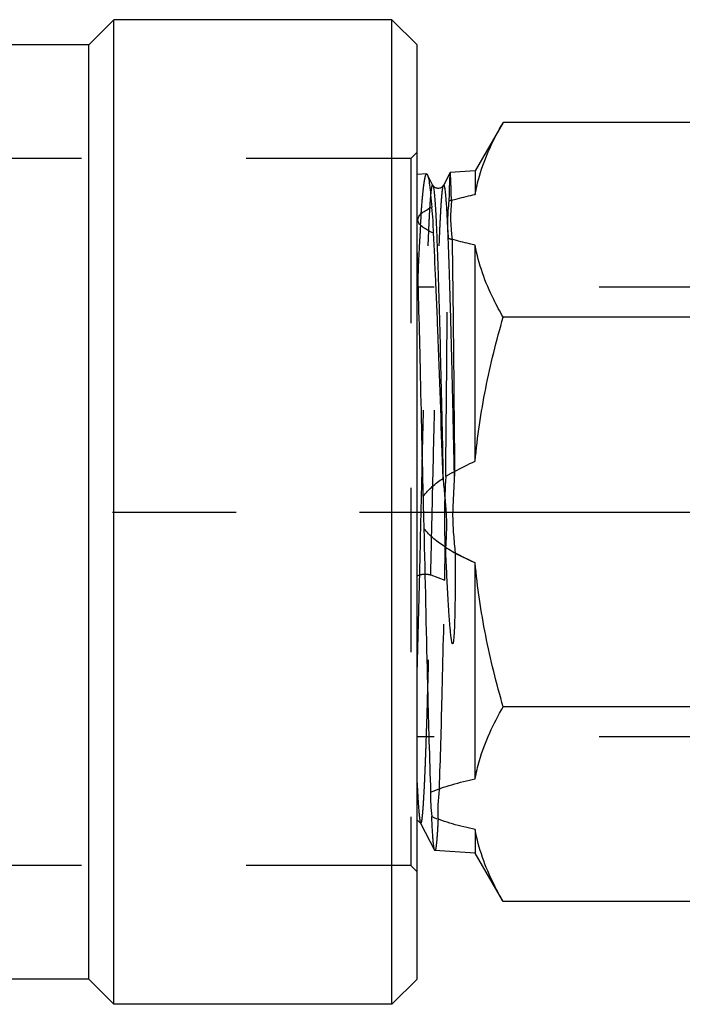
# Model space of a CAD drawing. Header units: millimetres. Extents: x 435 to 565, y 480 to 520.
# Tile 2 of 11: x 500 to 526, y 480 to 520. Entities that reach past the tile are written whole.
import ezdxf

# ---------------------------------------------------------------- set-up
doc = ezdxf.new("R2010")
doc.units = ezdxf.units.MM
doc.header["$LTSCALE"] = 65.185185
doc.linetypes.add('CENTER', pattern=[0.6, 0.375, -0.075, 0.075, -0.075])
doc.linetypes.add('HIDDEN', pattern=[0.2, 0.1, -0.1])
for name, color, linetype in [('ACHSEN_S', 7, 'CONTINUOUS'), ('FASEN', 7, 'CONTINUOUS'), ('KOERPER', 7, 'CONTINUOUS'), ('KONST.EL_MIT_GEO', 7, 'CONTINUOUS')]:
    doc.layers.add(name, color=color, linetype=linetype)

msp = doc.modelspace()

# ---------------------------------------------------------------- linework, layer by layer
at = {"layer": 'ACHSEN_S', "color": 2, "linetype": 'CENTER'}
msp.add_line((435.23, 500), (564.77, 500), dxfattribs=at)
at = {"layer": 'FASEN', "color": 7, "linetype": 'Continuous'}
for p, q in [((514.73, 480.5), (514.73, 519.5)), ((515.73, 518.5), (514.73, 519.5)), ((515.73, 481.5), (515.73, 518.5)), ((515.73, 481.5), (514.73, 480.5))]:
    msp.add_line(p, q, dxfattribs=at)
at = {"layer": 'FASEN', "color": 8, "linetype": 'HIDDEN'}
for p, q in [((515.48, 514), (515.73, 514.25)), ((515.48, 486), (515.73, 485.75))]:
    msp.add_line(p, q, dxfattribs=at)
at = {"layer": 'KOERPER', "color": 7, "linetype": 'Continuous'}
for p, q in [((503.73, 519.5), (502.73, 518.5)), ((503.73, 480.5), (503.73, 519.5)), ((514.73, 519.5), (503.73, 519.5)), ((502.73, 518.5), (453.23, 518.5)), ((502.73, 481.5), (502.73, 518.5)), ((502.73, 481.5), (453.23, 481.5)), ((503.73, 480.5), (502.73, 481.5)), ((514.73, 480.5), (503.73, 480.5))]:
    msp.add_line(p, q, dxfattribs=at)
at = {"layer": 'KONST.EL_MIT_GEO', "color": 7, "linetype": 'Continuous'}
for p, q in [((519.137, 515.433), (518.03, 513.516)), ((526.873, 515.433), (519.137, 515.433)), ((516.108, 513.388), (515.73, 513.363)), ((516.357, 512.938), (516.137, 513.361)), ((517.036, 513.448), (516.771, 512.938)), ((517.038, 513.45), (517.036, 513.448)), ((518.03, 513.516), (517.038, 513.45)), ((518.03, 513.516), (518.03, 512.581)), ((518.03, 502.013), (518.03, 510.568)), ((526.873, 507.716), (519.137, 507.716)), ((518.03, 489.432), (518.03, 497.987)), ((526.873, 492.284), (519.137, 492.284)), ((515.865, 487.672), (516.423, 486.602)), ((518.03, 487.419), (518.03, 486.484)), ((518.03, 486.484), (516.434, 486.59)), ((519.137, 484.567), (518.03, 486.484)), ((526.873, 484.567), (519.137, 484.567))]:
    msp.add_line(p, q, dxfattribs=at)
at = {"layer": 'KONST.EL_MIT_GEO', "color": 8, "linetype": 'HIDDEN'}
for p, q in [((515.73, 514.25), (515.48, 514)), ((515.48, 514), (487.73, 514)), ((515.48, 514), (515.48, 486)), ((515.73, 487.781), (515.73, 513.363)), ((542.484, 508.91), (515.73, 508.91)), ((516.825, 497.296), (516.837, 498.616)), ((515.73, 497.472), (515.831, 497.511)), ((516.269, 497.511), (516.825, 497.296)), ((542.484, 491.09), (515.73, 491.09)), ((515.48, 486), (487.73, 486)), ((515.73, 485.75), (515.48, 486))]:
    msp.add_line(p, q, dxfattribs=at)
at = {"layer": 'KONST.EL_MIT_GEO', "color": 7, "linetype": 'Continuous'}
for points in [[(516.771, 512.938), (516.767, 512.931), (516.762, 512.923), (516.755, 512.913), (516.746, 512.902), (516.734, 512.889), (516.718, 512.874), (516.698, 512.859), (516.673, 512.844), (516.645, 512.832), (516.615, 512.823), (516.582, 512.818), (516.549, 512.817), (516.517, 512.822), (516.486, 512.831), (516.458, 512.843), (516.435, 512.856), (516.414, 512.871), (516.398, 512.885), (516.385, 512.898), (516.376, 512.91), (516.368, 512.92), (516.363, 512.929), (516.359, 512.936), (516.357, 512.938)], [(515.73, 487.781), (515.746, 487.775), (515.774, 487.762), (515.798, 487.747), (515.817, 487.731), (515.832, 487.717), (515.843, 487.704), (515.852, 487.693), (515.858, 487.684), (515.863, 487.677), (515.865, 487.672)]]:
    msp.add_lwpolyline(points, dxfattribs=at)
at = {"layer": 'KONST.EL_MIT_GEO', "color": 8, "linetype": 'HIDDEN'}
for centre, radius, start, end in [((523.415, 511.463), 6.483, 172.4623, 185.4883), ((509.428, 512.014), 6.468, 354.2088, 358.2505), ((542.684, 499.777), 25.873, 176.4029, 182.5718), ((-496.078, 520.824), 1012.178, 358.45104, 358.680215), ((523.042, 488.16), 6.492, 172.2052, 182.9098)]:
    msp.add_arc(centre, radius, start, end, dxfattribs=at)
at = {"layer": 'KONST.EL_MIT_GEO', "color": 7, "linetype": 'Continuous'}
for centre, radius, start, end in [((523.543, 511.686), 6.489, 174.1861, 187.8626), ((509.864, 511.134), 6.509, 359.2889, 8.2403), ((543.299, 500.209), 26.125, 176.9291, 177.6306), ((541.707, 500.531), 25.735, 179.818, 182.6305), ((522.736, 488.692), 6.475, 178.1681, 186.7216)]:
    msp.add_arc(centre, radius, start, end, dxfattribs=at)
for points, knots in [([(518.03, 512.581), (518.072, 512.824), (518.306, 513.823), (518.749, 514.761), (519.137, 515.433)], [0, 0, 0, 0, 0.241635, 1, 1, 1, 1]), ([(516.108, 513.388), (516.11, 513.388), (516.124, 513.385), (516.131, 513.371), (516.137, 513.361)], [0, 0, 0, 0, 0.180152, 1, 1, 1, 1]), ([(516.137, 513.361), (516.146, 513.344), (516.162, 513.296), (516.182, 513.209), (516.203, 513.091), (516.233, 512.875), (516.269, 512.53), (516.293, 512.234), (516.306, 512.067)], [0, 0, 0, 0, 0.045814, 0.114153, 0.205375, 0.319463, 0.615528, 1, 1, 1, 1]), ([(517.087, 512.343), (517.085, 512.429), (517.081, 512.589), (517.075, 512.813), (517.069, 513.003), (517.063, 513.16), (517.058, 513.268), (517.054, 513.338), (517.051, 513.378), (517.048, 513.408), (517.045, 513.431), (517.042, 513.442), (517.04, 513.45), (517.038, 513.45)], [0, 0, 0, 0, 0.231709, 0.433767, 0.605592, 0.746761, 0.856923, 0.900286, 0.935807, 0.963472, 0.983287, 0.995315, 1, 1, 1, 1]), ([(516.357, 512.938), (516.364, 512.926), (516.373, 512.893), (516.385, 512.829), (516.397, 512.74), (516.416, 512.572), (516.437, 512.299), (516.462, 511.899), (516.486, 511.404), (516.511, 510.82), (516.536, 510.15), (516.571, 509.101), (516.613, 507.622), (516.662, 505.679), (516.701, 503.935), (516.736, 502.466), (516.748, 501.712), (516.756, 501.331)], [0, 0, 0, 0, 0.0034, 0.008944, 0.016659, 0.026543, 0.052744, 0.087348, 0.130074, 0.180576, 0.238446, 0.303222, 0.451395, 0.620466, 0.80523, 0.901755, 1, 1, 1, 1]), ([(516.771, 512.938), (516.772, 512.941), (516.775, 512.947), (516.785, 512.951), (516.793, 512.943), (516.803, 512.922), (516.814, 512.876), (516.827, 512.8), (516.84, 512.695), (516.853, 512.562), (516.866, 512.401), (516.88, 512.212), (516.893, 511.996), (516.906, 511.753), (516.92, 511.484), (516.938, 511.075), (516.961, 510.503), (516.987, 509.747), (517.014, 508.905), (517.05, 507.631), (517.094, 505.884), (517.146, 503.644), (517.18, 502.089), (517.197, 501.289)], [0, 0, 0, 0, 0.00099, 0.001597, 0.002328, 0.003544, 0.00771, 0.014291, 0.023304, 0.034736, 0.048567, 0.064766, 0.083295, 0.104112, 0.127171, 0.152417, 0.209239, 0.274065, 0.346314, 0.425343, 0.600914, 0.794679, 1, 1, 1, 1]), ([(517.087, 512.343), (517.164, 512.365), (517.476, 512.452), (517.792, 512.528), (518.03, 512.581)], [0, 0, 0, 0, 0.246216, 1, 1, 1, 1]), ([(516.373, 511.053), (516.299, 511.085), (516.158, 511.15), (515.97, 511.263), (515.824, 511.388), (515.756, 511.523), (515.763, 511.63), (515.795, 511.705), (515.849, 511.776), (515.946, 511.867), (516.099, 511.967), (516.234, 512.034), (516.306, 512.067)], [0, 0, 0, 0, 0.150353, 0.288709, 0.408988, 0.508291, 0.555169, 0.604646, 0.659068, 0.718954, 0.852661, 1, 1, 1, 1]), ([(516.756, 501.331), (516.696, 503.164), (516.609, 505.774), (516.478, 509.014), (516.41, 510.422), (516.373, 511.053)], [0, 0, 0, 0, 0.565587, 0.805023, 1, 1, 1, 1]), ([(517.115, 510.798), (517.135, 509.449), (517.169, 506.386), (517.197, 503.323), (517.212, 501.608)], [0, 0, 0, 0, 0.440247, 1, 1, 1, 1]), ([(518.03, 510.568), (517.952, 510.585), (517.646, 510.656), (517.341, 510.733), (517.115, 510.798)], [0, 0, 0, 0, 0.253179, 1, 1, 1, 1]), ([(519.137, 507.716), (519.004, 507.946), (518.519, 508.845), (518.158, 509.822), (518.03, 510.568)], [0, 0, 0, 0, 0.259912, 1, 1, 1, 1]), ([(515.972, 500.612), (515.933, 502.424), (515.863, 505.69), (515.78, 508.955), (515.73, 510.409)], [0, 0, 0, 0, 0.554676, 1, 1, 1, 1]), ([(518.03, 502.013), (518.113, 502.979), (518.397, 504.901), (518.868, 506.785), (519.137, 507.716)], [0, 0, 0, 0, 0.499953, 1, 1, 1, 1]), ([(515.972, 500.612), (516.073, 500.759), (516.322, 501.019), (516.608, 501.232), (516.756, 501.331)], [0, 0, 0, 0, 0.499635, 1, 1, 1, 1]), ([(516.756, 501.331), (516.775, 501.104), (516.82, 500.651), (516.885, 499.97), (516.895, 499.286), (516.869, 498.831), (516.856, 498.604)], [0, 0, 0, 0, 0.249997, 0.500012, 0.749999, 1, 1, 1, 1]), ([(517.197, 501.289), (517.187, 501.046), (517.157, 500.561), (517.124, 499.832), (517.162, 499.103), (517.214, 498.62), (517.237, 498.378)], [0, 0, 0, 0, 0.249997, 0.500013, 0.749997, 1, 1, 1, 1]), ([(515.999, 499.35), (516.041, 497.377), (516.101, 494.568), (516.191, 491.084), (516.239, 489.573), (516.264, 488.899)], [0, 0, 0, 0, 0.566218, 0.806306, 1, 1, 1, 1]), ([(516.856, 498.604), (516.696, 498.706), (516.385, 498.926), (516.111, 499.196), (515.999, 499.35)], [0, 0, 0, 0, 0.500362, 1, 1, 1, 1]), ([(517.237, 498.378), (517.238, 498.061), (517.238, 497.586), (517.234, 496.955), (517.231, 496.564), (517.226, 496.254), (517.222, 496.023), (517.217, 495.793), (517.211, 495.603), (517.205, 495.451), (517.201, 495.338), (517.195, 495.225), (517.188, 495.113), (517.18, 495.001), (517.171, 494.909), (517.161, 494.845), (517.154, 494.813), (517.148, 494.795), (517.143, 494.784), (517.134, 494.778), (517.125, 494.786), (517.121, 494.796), (517.116, 494.81), (517.11, 494.828), (517.105, 494.85), (517.098, 494.887), (517.09, 494.933), (517.079, 495.007), (517.067, 495.101), (517.055, 495.213), (517.044, 495.326), (517.034, 495.439), (517.022, 495.59), (517.007, 495.781), (516.991, 496.01), (516.971, 496.319), (516.948, 496.707), (516.922, 497.177), (516.891, 497.809), (516.87, 498.285), (516.856, 498.604)], [0, 0, 0, 0, 0.127931, 0.191267, 0.254072, 0.285249, 0.316262, 0.347101, 0.377753, 0.393006, 0.408209, 0.423359, 0.438454, 0.453493, 0.468471, 0.475937, 0.479665, 0.481535, 0.483413, 0.484381, 0.485389, 0.487302, 0.489205, 0.491097, 0.494873, 0.498644, 0.506184, 0.513729, 0.528844, 0.544001, 0.559202, 0.574448, 0.58974, 0.620456, 0.651346, 0.682401, 0.744972, 0.808096, 0.871695, 1, 1, 1, 1]), ([(519.137, 492.284), (518.868, 493.215), (518.397, 495.099), (518.113, 497.021), (518.03, 497.987)], [0, 0, 0, 0, 0.500047, 1, 1, 1, 1]), ([(518.03, 489.432), (518.072, 489.676), (518.306, 490.674), (518.749, 491.612), (519.137, 492.284)], [0, 0, 0, 0, 0.241635, 1, 1, 1, 1]), ([(515.73, 489.277), (515.74, 489.062), (515.755, 488.758), (515.779, 488.381), (515.796, 488.158), (515.813, 487.976), (515.828, 487.836), (515.845, 487.74), (515.857, 487.688), (515.865, 487.672)], [0, 0, 0, 0, 0.401031, 0.564933, 0.703665, 0.81677, 0.903912, 0.964918, 1, 1, 1, 1]), ([(516.264, 488.899), (516.395, 488.96), (516.674, 489.068), (517.262, 489.251), (517.72, 489.363), (518.03, 489.432)], [0, 0, 0, 0, 0.235363, 0.48373, 1, 1, 1, 1]), ([(516.423, 486.602), (516.415, 486.616), (516.405, 486.659), (516.391, 486.739), (516.377, 486.855), (516.363, 487.006), (516.348, 487.19), (516.328, 487.503), (516.314, 487.755), (516.306, 487.934)], [0, 0, 0, 0, 0.035889, 0.097294, 0.184493, 0.297397, 0.435765, 0.599272, 1, 1, 1, 1]), ([(518.03, 487.419), (517.728, 487.487), (517.282, 487.595), (516.708, 487.772), (516.435, 487.875), (516.306, 487.934)], [0, 0, 0, 0, 0.51524, 0.763608, 1, 1, 1, 1]), ([(519.137, 484.567), (519.004, 484.798), (518.519, 485.696), (518.158, 486.674), (518.03, 487.419)], [0, 0, 0, 0, 0.259912, 1, 1, 1, 1]), ([(516.434, 486.59), (516.433, 486.59), (516.428, 486.592), (516.425, 486.598), (516.423, 486.602)], [0, 0, 0, 0, 0.180327, 1, 1, 1, 1])]:
    msp.add_open_spline(points, degree=3, knots=knots, dxfattribs=at)
at = {"layer": 'KONST.EL_MIT_GEO', "color": 8, "linetype": 'HIDDEN'}
for points, knots in [([(515.893, 511.817), (515.909, 512.043), (515.933, 512.359), (515.971, 512.748), (515.998, 512.97), (516.023, 513.144), (516.05, 513.272), (516.071, 513.346), (516.095, 513.387), (516.108, 513.388)], [0, 0, 0, 0, 0.425327, 0.594997, 0.735201, 0.845541, 0.925816, 0.976351, 1, 1, 1, 1]), ([(517.036, 513.448), (517.032, 513.439), (517.029, 513.408), (517.022, 513.348), (517.018, 513.254), (517.012, 513.128), (517.006, 512.969), (516.997, 512.694), (516.992, 512.472), (516.988, 512.314)], [0, 0, 0, 0, 0.025178, 0.079128, 0.161922, 0.273412, 0.41333, 0.58135, 1, 1, 1, 1]), ([(515.831, 497.511), (515.854, 498.475), (515.899, 500.401), (515.963, 503.236), (516.019, 505.526), (516.063, 507.242), (516.096, 508.401), (516.128, 509.452), (516.156, 510.255), (516.179, 510.833), (516.195, 511.215), (516.211, 511.561), (516.227, 511.87), (516.243, 512.142), (516.259, 512.374), (516.275, 512.567), (516.291, 512.72), (516.304, 512.822), (516.316, 512.884), (516.324, 512.915), (516.332, 512.935), (516.339, 512.949), (516.352, 512.949), (516.355, 512.942), (516.357, 512.938)], [0, 0, 0, 0, 0.18688, 0.373508, 0.549775, 0.631051, 0.706308, 0.774566, 0.834948, 0.861941, 0.886688, 0.909112, 0.929143, 0.946722, 0.961796, 0.974323, 0.98427, 0.991619, 0.994318, 0.996373, 0.997796, 0.998638, 0.999157, 1, 1, 1, 1]), ([(516.269, 497.511), (516.29, 498.429), (516.333, 500.266), (516.395, 502.978), (516.447, 505.179), (516.49, 506.843), (516.521, 507.98), (516.552, 509.025), (516.583, 509.965), (516.614, 510.789), (516.644, 511.486), (516.671, 511.986), (516.692, 512.316), (516.708, 512.512), (516.723, 512.67), (516.737, 512.793), (516.752, 512.878), (516.763, 512.923), (516.771, 512.938)], [0, 0, 0, 0, 0.178416, 0.357043, 0.527077, 0.606267, 0.680287, 0.748262, 0.809392, 0.862971, 0.908386, 0.945128, 0.960117, 0.972798, 0.983139, 0.991119, 0.99673, 1, 1, 1, 1]), ([(515.863, 511.361), (515.851, 511.173), (515.801, 510.3), (515.76, 509.426), (515.73, 508.742)], [0, 0, 0, 0, 0.216282, 1, 1, 1, 1]), ([(516.862, 501.4), (516.878, 503.165), (516.907, 506.313), (516.941, 509.46), (516.962, 510.843)], [0, 0, 0, 0, 0.560652, 1, 1, 1, 1]), ([(515.831, 497.511), (515.86, 497.523), (515.934, 497.533), (516.05, 497.541), (516.166, 497.533), (516.24, 497.523), (516.269, 497.511)], [0, 0, 0, 0, 0.211299, 0.5, 0.788701, 1, 1, 1, 1]), ([(515.865, 487.672), (515.868, 487.666), (515.878, 487.653), (515.892, 487.672), (515.898, 487.688), (515.907, 487.72), (515.918, 487.774), (515.93, 487.858), (515.942, 487.966), (515.955, 488.096), (515.967, 488.25), (515.98, 488.427), (515.997, 488.707), (516.019, 489.112), (516.044, 489.66), (516.069, 490.289), (516.093, 490.994), (516.128, 492.068), (516.171, 493.553), (516.22, 495.475), (516.252, 496.817), (516.269, 497.511)], [0, 0, 0, 0, 0.001775, 0.003526, 0.005165, 0.007376, 0.013558, 0.022113, 0.03304, 0.046326, 0.06195, 0.079882, 0.100089, 0.147174, 0.202842, 0.266663, 0.338143, 0.416726, 0.592713, 0.789166, 1, 1, 1, 1]), ([(516.61, 489.04), (516.655, 490.244), (516.729, 492.996), (516.792, 495.748), (516.825, 497.296)], [0, 0, 0, 0, 0.437591, 1, 1, 1, 1]), ([(516.558, 487.83), (516.554, 487.734), (516.544, 487.554), (516.529, 487.303), (516.513, 487.09), (516.498, 486.915), (516.483, 486.778), (516.469, 486.68), (516.455, 486.622), (516.445, 486.596), (516.437, 486.59), (516.434, 486.59)], [0, 0, 0, 0, 0.230202, 0.431115, 0.602116, 0.742753, 0.852666, 0.931651, 0.97984, 0.992859, 1, 1, 1, 1])]:
    msp.add_open_spline(points, degree=3, knots=knots, dxfattribs=at)
for points in [[(517.087, 512.343), (517.054, 512.333), (517.021, 512.324), (516.988, 512.314)], [(516.962, 510.843), (517.013, 510.828), (517.064, 510.813), (517.115, 510.798)], [(517.212, 501.608), (517.093, 501.542), (516.977, 501.473), (516.862, 501.4)], [(516.837, 498.616), (517.215, 498.372), (517.62, 498.17), (518.03, 497.987)]]:
    msp.add_open_spline(points, degree=3, dxfattribs=at)
at = {"layer": 'KONST.EL_MIT_GEO', "color": 7, "linetype": 'Continuous'}
for points in [[(517.212, 501.608), (517.478, 501.756), (517.752, 501.889), (518.03, 502.013)], [(518.03, 497.987), (517.761, 498.107), (517.495, 498.236), (517.237, 498.378)]]:
    msp.add_open_spline(points, degree=3, dxfattribs=at)

doc.saveas('drawing.dxf')
